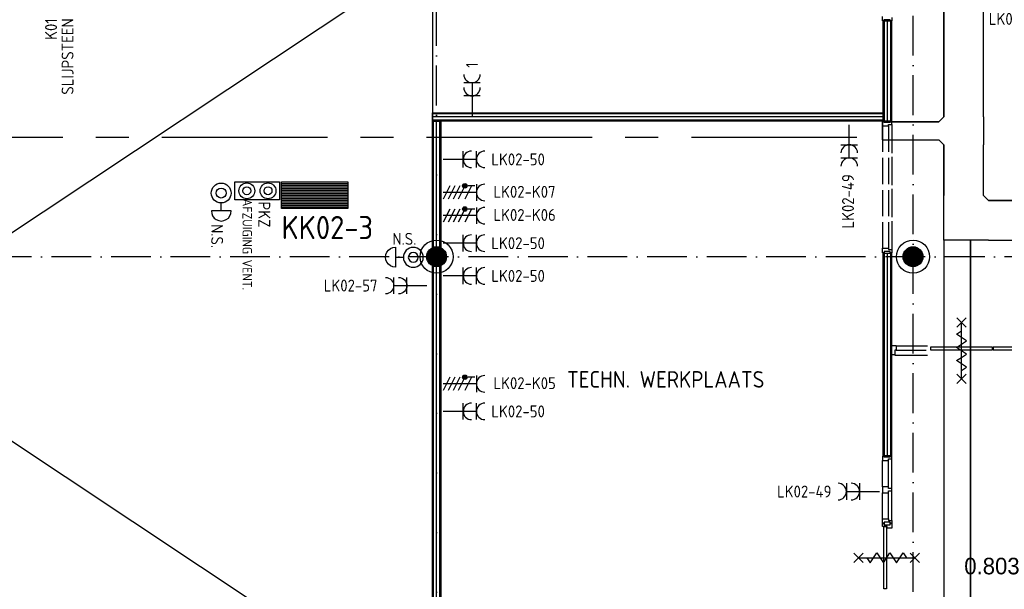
# Model space of a CAD drawing. Header units: millimetres. Extents: x 90707 to 259985, y -1262 to 84291.
# Tile 13 of 75: x 117447 to 132325, y 43785 to 52387. Entities that reach past the tile are written whole.
import ezdxf
from ezdxf.enums import TextEntityAlignment as Align

# ---------------------------------------------------------------- set-up
doc = ezdxf.new("R2010")
doc.units = ezdxf.units.MM
doc.header["$LTSCALE"] = 100
for name, pattern in [('B-SL0', [100000000.0, 0, -100000000.0]), ('CENTER2', [11.25, 7.5, -1.25, 1.25, -1.25]), ('CENTERX2', [40, 25, -5, 5, -5]), ('DASHDOT', [9, 6, -1.5, 0, -1.5])]:
    doc.linetypes.add(name, pattern=pattern)
doc.layers.get('0').update_dxf_attribs({"linetype": 'CONTINUOUS'})
for name, color, linetype in [('AANSLWCD', 3, 'CONTINUOUS'), ('ABNSLWCD_ATTRIB', 2, 'CONTINUOUS'), ('AL$1----_ALGEMEEN', 7, 'CONTINUOUS'), ('AL$7----_STRAMIEN', 1, 'DASHDOT'), ('AL$8----_HULPKOLOM', 2, 'CONTINUOUS'), ('AL22----_BINNENWAND', 7, 'CONTINUOUS'), ('AL28----_KONSTRUKTIE', 3, 'CONTINUOUS'), ('AL31----_BUITENKOZ', 7, 'CONTINUOUS'), ('AL32----_BINNENKOZ', 7, 'CONTINUOUS'), ('AL65----_BEVEILIGING', 7, 'CONTINUOUS'), ('ALL-----_REFLIJNEN', 8, 'CONTINUOUS'), ('ALXAA---_GEWBETON', 12, 'CONTINUOUS'), ('BOUW', 8, 'CONTINUOUS'), ('EB62203-_ATTRIB', 2, 'CONTINUOUS'), ('EB62205-_ATTRIB', 2, 'CONTINUOUS'), ('EB62208-_ATTRIB', 2, 'CONTINUOUS'), ('EB63102-_ATTRIB', 2, 'CONTINUOUS'), ('EB63103-_ATTRIB', 2, 'CONTINUOUS'), ('EB6441--_ATTRIB', 2, 'CONTINUOUS'), ('EL62203-_KRACHT-WCD230', 3, 'CONTINUOUS'), ('EL62205-_KRACHT-KAST', 3, 'CONTINUOUS'), ('EL62208-_KRACHT-WCD400', 3, 'CONTINUOUS'), ('EL63102-_LICHT-SCH', 3, 'CONTINUOUS'), ('EL63103-_LICHT-WCD230V', 3, 'CONTINUOUS'), ('EL63105-_LICHT-KAST', 3, 'CONTINUOUS'), ('EL6441--_DATACOM', 3, 'CONTINUOUS'), ('KABELGOOT', 8, 'CONTINUOUS'), ('STRAMIEN', 1, 'CENTER2'), ('VOLGNUMMER', 7, 'CONTINUOUS')]:
    doc.layers.add(name, color=color, linetype=linetype)
doc.styles.add('1_8', font='ISO', dxfattribs={"height": 1.8})
doc.styles.add('2_0', font='iso', dxfattribs={"height": 200})
doc.styles.add('3_5', font='iso', dxfattribs={"height": 3.5})
doc.styles.add('BURO-025', font='BUROFONT.shx', dxfattribs={"height": 250})
doc.styles.add('NORATT', font='isocp.shx')
doc.styles.get("Standard").update_dxf_attribs({"font": 'iso.shx'})

# ---------------------------------------------------------------- blocks, each defined once
blk = doc.blocks.new('ES111261')
for p, q in [((-5, 1.75), (5, 1.75)), ((-5, 1.5), (5, 1.5)), ((-5, 1.25), (5, 1.25)), ((-5, 1), (5, 1)), ((-5, 0.75), (5, 0.75)), ((-5, 0.5), (5, 0.5)), ((-5, 0.25), (5, 0.25)), ((-5, 0), (5, 0)), ((-5, -0.25), (5, -0.25)), ((-5, -0.5), (5, -0.5)), ((-5, -0.75), (5, -0.75)), ((-5, -1), (5, -1)), ((-5, -1.25), (5, -1.25)), ((-5, -1.5), (5, -1.5)), ((-5, -1.75), (5, -1.75)), ((-5, -2), (5, -2))]:
    blk.add_line(p, q)
blk.add_lwpolyline([(-5, -2), (5, -2), (5, 2), (-5, 2)], close=True)
for tag, height, style, flags, p in [('GROEPI', 1.8, '1_8', 9, (0, 9.5)), ('GROEP', 1.8, '1_8', 8, (0, 7.5)), ('CODE', 3.5, '3_5', 8, (0, 4.5)), ('M_CODE', 1.8, '1_8', 9, (0, 0)), ('KAST', 1.8, '1_8', 9, (0, -3.5)), ('VERMOGEN', 1.8, '1_8', 9, (0, -5.5)), ('DOEL', 1.8, '1_8', 9, (0, -7.5)), ('VERMOGENI', 1.8, '1_8', 9, (0, -9.5)), ('DOELI', 1.8, '1_8', 9, (0, -11.5))]:
    blk.add_attdef(tag, text='', height=height, dxfattribs=dict(style=style, flags=flags)).set_placement(p, align=Align.MIDDLE_CENTER)
at = {"style": '1_8', "flags": 9}
blk.add_attdef('RUIMTE', text='', height=1.8, dxfattribs=at).set_placement((0, -9.5), align=Align.MIDDLE)
blk = doc.blocks.new('ES3W2A')
for p, q in [((1.25, 2), (-1.25, 2)), ((0, 2), (0, -3)), ((1.25, 0), (-1.25, 0))]:
    blk.add_line(p, q)
for centre in [(0, 3.25), (0, 1.25)]:
    blk.add_arc(centre, 1.25, 180, 0)
at = {"style": '1_8'}
for tag, flags, p in [('VERMOGEN', 9, (-2.5, 5)), ('SCHAK', 8, (2.5, 5)), ('GELIJK', 9, (5, 5)), ('GROEP', 8, (0, 5)), ('KAST', 9, (7, 5)), ('TAL', 8, (2.5, 5))]:
    blk.add_attdef(tag, text='', height=1.8, rotation=90, dxfattribs=dict(at, flags=flags)).set_placement(p, align=Align.MIDDLE_CENTER)
at = {"style": '1_8', "width": 0.7, "flags": 8}
blk.add_attdef('DOEL', text='', height=1.8, rotation=90, dxfattribs=at).set_placement((-2.5, 5), align=Align.MIDDLE_LEFT)
at = {"style": '1_8', "flags": 9}
blk.add_attdef('M_CODE', text='', height=1.8, dxfattribs=at).set_placement((0, 0), align=Align.MIDDLE_CENTER)
blk = doc.blocks.new('ES111454')
for p, q in [((-1.51, 2.61), (1.49, 2.61)), ((-0.01, 2.61), (-0.01, 1.44))]:
    blk.add_line(p, q)
for radius in [1.5, 0.75]:
    blk.add_circle((0.01, -0.08), radius)
blk.add_arc((-0.01, 2.64), 1.5, 358.854, 181.146)
at = {"style": '1_8'}
for tag, flags, p in [('NUMMER', 8, (0.01, 5.42)), ('CODE', 8, (0.01, 2.92)), ('M_CODE', 9, (0.01, -0.08))]:
    blk.add_attdef(tag, text='', height=2, dxfattribs=dict(at, flags=flags)).set_placement(p, align=Align.MIDDLE)
blk = doc.blocks.new('ES111207')
at = {"color": 0}
blk.add_lwpolyline([(5, -2), (-5, -2), (-5, 2), (5, 2)], close=True, dxfattribs=at)
at = {"ltscale": 0.5, "style": '1_8', "flags": 9}
for tag, p in [('GROEPI', (0, 9.5)), ('M_CODE', (0, 0)), ('VERMOGENI', (0, -9.5)), ('DOELI', (0, -11.5))]:
    blk.add_attdef(tag, text='', height=1.8, dxfattribs=at).set_placement(p, align=Align.MIDDLE_CENTER)
at = {"color": 0, "ltscale": 0.5}
for tag, height, style, flags, p in [('CODE', 3.5, '3_5', 8, (0, 4.5)), ('GROEP', 1.8, '1_8', 9, (0, 7.5)), ('VERMOGEN', 1.8, '1_8', 9, (0, -5.5)), ('KAST', 1.8, '1_8', 9, (0, -3.5)), ('DOEL', 1.8, '1_8', 9, (0, -7.5)), ('RUIMTE', 1.8, '1_8', 9, (0, -9.5))]:
    blk.add_attdef(tag, text='', height=height, dxfattribs=dict(at, style=style, flags=flags)).set_placement(p, align=Align.MIDDLE)
blk = doc.blocks.new('ES3D1')
at = {"color": 0, "ltscale": 0.5}
for radius in [1.5, 0.75]:
    blk.add_circle((0, 0), radius, dxfattribs=at)
at = {"color": 0, "ltscale": 0.5, "style": '1_8', "flags": 8}
blk.add_attdef('SCHAK', text='', height=1.8, dxfattribs=at).set_placement((0, 3), align=Align.MIDDLE)
at = {"ltscale": 0.5, "style": '1_8', "flags": 9}
for tag, p in [('KAST', (-3, 0.5)), ('M_CODE', (0, 0)), ('DOEL', (-3, -2)), ('GROEP', (-3, -4.5))]:
    blk.add_attdef(tag, text='', height=1.8, dxfattribs=at).set_placement(p, align=Align.MIDDLE_CENTER)
blk = doc.blocks.new('ES2W4A')
at = {"color": 0, "ltscale": 0.5}
for p, q in [((-1.25, 2), (1.25, 2)), ((0, 2), (0, -3))]:
    blk.add_line(p, q, dxfattribs=at)
at = {"color": 0}
for p, q in [((-1.25, 2), (1.25, 2)), ((0, 2), (0, -3))]:
    blk.add_line(p, q, dxfattribs=at)
at = {"color": 1, "ltscale": 0.5}
for p, q in [((-1, 1.75), (-1, 0.75)), ((-1.2, -0.02), (-1.2, 0.52)), ((-1.07, -0.08), (-1.07, 0.58)), ((-1, 1.25), (1, 0.25)), ((-1, 0.25), (1, -0.75)), ((-0.93, -0.08), (-0.93, 0.58)), ((-0.8, -0.02), (-0.8, 0.52)), ((-1, -0.5), (1, -1.5)), ((-1, -1.25), (1, -2.25)), ((-1, -2), (1, -3))]:
    blk.add_line(p, q, dxfattribs=at)
at = {"color": 1}
for p, q in [((-1, 1.75), (-1, 0.75)), ((-1.2, -0.02), (-1.2, 0.52)), ((-1.07, -0.08), (-1.07, 0.58)), ((-1, 1.25), (1, 0.25)), ((-1, 0.25), (1, -0.75)), ((-0.93, -0.08), (-0.93, 0.58)), ((-0.8, -0.02), (-0.8, 0.52)), ((-1, -0.5), (1, -1.5)), ((-1, -1.25), (1, -2.25)), ((-1, -2), (1, -3))]:
    blk.add_line(p, q, dxfattribs=at)
at = {"color": 1, "ltscale": 0.5}
blk.add_circle((-1, 0.25), 0.333, dxfattribs=at)
at = {"color": 1}
blk.add_circle((-1, 0.25), 0.333, dxfattribs=at)
at = {"color": 0, "ltscale": 0.5}
blk.add_arc((0, 3.25), 1.25, 180, 0, dxfattribs=at)
at = {"color": 0}
blk.add_arc((0, 3.25), 1.25, 180, 0, dxfattribs=at)
at = {"ltscale": 0.5, "style": 'NORATT'}
for tag, flags, p in [('VERMOGEN', 9, (-3.75, 4.25)), ('GROEP', 8, (1.25, 4.25)), ('DOEL', 8, (-1.25, 4.25)), ('KAST', 9, (3.75, 4.25)), ('TAL', 8, (-3.75, 4.25))]:
    blk.add_attdef(tag, text='', height=1.8, rotation=90, dxfattribs=dict(at, flags=flags)).set_placement(p, align=Align.MIDDLE_LEFT)
at = {"style": '1_8'}
for tag, flags, p in [('VERMOGEN', 9, (-3.75, 4.25)), ('GROEP', 8, (1.25, 4.25)), ('DOEL', 8, (-1.25, 4.25)), ('KAST', 9, (3.75, 4.25)), ('TAL', 8, (-3.75, 4.25))]:
    blk.add_attdef(tag, text='', height=1.8, rotation=90, dxfattribs=dict(at, flags=flags)).set_placement(p, align=Align.MIDDLE_LEFT)
at = {"color": 0, "ltscale": 0.5, "style": 'NORATT', "width": 0.7, "flags": 8}
blk.add_attdef('SCHAK', text='', height=1.8, rotation=90, dxfattribs=at).set_placement((3.75, 4.25), align=Align.MIDDLE_LEFT)
at = {"color": 0, "style": '1_8', "width": 0.7, "flags": 8}
blk.add_attdef('SCHAK', text='', height=1.8, rotation=90, dxfattribs=at).set_placement((3.75, 4.25), align=Align.MIDDLE_LEFT)
at = {"ltscale": 0.5, "style": 'NORATT', "flags": 9}
blk.add_attdef('GELIJK', text='', height=1.8, rotation=90, dxfattribs=at).set_placement((5, 5), align=Align.MIDDLE_CENTER)
at = {"style": '1_8', "flags": 9}
blk.add_attdef('GELIJK', text='', height=1.8, rotation=90, dxfattribs=at).set_placement((5, 5), align=Align.MIDDLE_CENTER)
at = {"ltscale": 0.5, "style": 'NORATT', "flags": 9}
blk.add_attdef('M_CODE', text='', height=1.8, dxfattribs=at).set_placement((0, 0), align=Align.MIDDLE_CENTER)
at = {"style": '1_8', "flags": 9}
blk.add_attdef('M_CODE', text='', height=1.8, dxfattribs=at).set_placement((0, 0), align=Align.MIDDLE_CENTER)
blk = doc.blocks.new('EH100000')
at = {"linetype": 'ByBlock'}
for p, q in [((1, 0.5), (0, 0.5)), ((1, 0.5, 1), (0, 0.5, 1)), ((0, -0.5, 1), (1, -0.5, 1)), ((1, -0.5), (0, -0.5))]:
    blk.add_line(p, q, dxfattribs=at)
at = {"linetype": 'ByBlock', "invisible_edges": 15}
for points in [[(1, -0.5), (0, -0.5), (0, 0.5), (1, 0.5)], [(0, 0.5), (1, 0.5), (1, 0.5, 1), (0, 0.5, 1)], [(0, -0.5, 1), (1, -0.5, 1), (1, -0.5), (0, -0.5)]]:
    blk.add_3dface(points, dxfattribs=at)
at = {"linetype": 'ByBlock', "style": '2_0', "flags": 8}
blk.add_attdef('FUNCTIE', text='', height=0.5, dxfattribs=at).set_placement((0.5, 0), align=Align.MIDDLE)
at = {"linetype": 'ByBlock', "flags": 9}
blk.add_attdef('SCHOT', text='', height=0.5, dxfattribs=at).set_placement((0.5, 0), align=Align.MIDDLE)
blk = doc.blocks.new('EH100005')
blk.add_lwpolyline([(-1, -0.5), (0, -0.5), (0, 0.5), (-1, 0.5)])
at = {"style": '2_0', "flags": 9}
blk.add_attdef('HULPSTUK', text='', height=0.5, dxfattribs=at).set_placement((0, 0), align=Align.MIDDLE)
blk = doc.blocks.new('KG2MM')
at = {"linetype": 'B-SL0'}
for p, q in [((375, -300), (375, 300)), ((-300, -375), (300, -375))]:
    blk.add_line(p, q, dxfattribs=at)
at = {"linetype": 'ByBlock'}
for points in [[(-300, -375), (-300, 300), (-300, 300), (375, 300)], [(375, -300), (375, -300), (300, -375), (300, -375)]]:
    blk.add_lwpolyline(points, dxfattribs=at)
at = {"flags": 3}
blk.add_attdef('HULPSTUK', (0, 0), '', height=1, rotation=270, dxfattribs=at)
blk = doc.blocks.new('KG3MFM')
at = {"linetype": 'B-SL0'}
for p, q in [((-210, 300), (-210, -300)), ((210, -300), (210, 300)), ((-135, -375), (135, -375))]:
    blk.add_line(p, q, dxfattribs=at)
at = {"linetype": 'ByBlock'}
for points in [[(-210, 300), (0, 300), (0, 300), (210, 300)], [(-135, -375), (-135, -375), (-210, -300), (-210, -300)], [(210, -300), (210, -300), (135, -375), (135, -375)]]:
    blk.add_lwpolyline(points, dxfattribs=at)
at = {"flags": 3}
blk.add_attdef('HULPSTUK', (0, 0), '', height=1, rotation=90, dxfattribs=at)
blk = doc.blocks.new('A$Cca306792')
at = {"layer": 'AL$1----_ALGEMEEN', "color": 8}
for p, q in [((15105, 43063), (32566, 54657)), ((32566, 43059), (15105, 54657)), ((32566, 54657), (32566, 43059))]:
    blk.add_line(p, q, dxfattribs=at)
at = {"layer": 'AL$7----_STRAMIEN', "color": 1}
for points in [[(32628, 5550), (32628, 78659)], [(39828, 29707), (39828, 78659)], [(146222, 50070), (3931, 50070)]]:
    blk.add_lwpolyline(points, dxfattribs=at)
at = {"layer": 'AL$8----_HULPKOLOM', "color": 8}
for centre in [(32628, 50070), (32628, 50070), (39828, 50070), (39828, 50070)]:
    blk.add_circle(centre, 250, dxfattribs=at)
at = {"layer": 'AL22----_BINNENWAND', "color": 8}
for p, q in [((39375, 52119), (39375, 53630)), ((39375, 53630), (39500, 53630)), ((39500, 53630), (39500, 52119)), ((32566, 52119), (32566, 52244)), ((32566, 52244), (39375, 52244)), ((39375, 52244), (39375, 52119)), ((32566, 43059), (32566, 52119)), ((32566, 52119), (32691, 52119)), ((39375, 52119), (32566, 52119)), ((32691, 52119), (32691, 43059)), ((39500, 52119), (39375, 52119)), ((39375, 47063), (39375, 50125)), ((39375, 50125), (39500, 50125)), ((39500, 50125), (39500, 47063)), ((39500, 47063), (39375, 47063))]:
    blk.add_line(p, q, dxfattribs=at)
at = {"layer": 'AL22----_BINNENWAND', "color": 8, "linetype": 'Continuous'}
for p, q in [((39390, 53630), (39390, 52119)), ((39485, 53630), (39485, 52119)), ((39375, 52229), (32566, 52229)), ((39375, 52134), (32566, 52134)), ((32581, 43059), (32581, 52119)), ((32581, 47074), (32581, 52119)), ((32676, 43059), (32676, 52119)), ((32676, 47074), (32676, 52119)), ((39390, 50125), (39390, 47063)), ((39485, 50125), (39485, 47063))]:
    blk.add_line(p, q, dxfattribs=at)
at = {"layer": 'AL28----_KONSTRUKTIE', "color": 8}
for centre in [(32628, 50070), (32628, 50070), (39828, 50070), (39828, 50070)]:
    blk.add_circle(centre, 150, dxfattribs=at)
at = {"layer": 'AL31----_BUITENKOZ', "color": 8, "linetype": 'Continuous'}
for p, q in [((40092, 48703), (40092, 48662)), ((41027, 48703), (40092, 48703)), ((40092, 48662), (41027, 48662)), ((41027, 48662), (41027, 48703)), ((41039, 48703), (41039, 48662)), ((41973, 48703), (41039, 48703)), ((41039, 48662), (41973, 48662)), ((39388, 45994), (39429, 45994)), ((39388, 45053), (39388, 45994)), ((39429, 45994), (39429, 45053)), ((39429, 45053), (39388, 45053))]:
    blk.add_line(p, q, dxfattribs=at)
at = {"layer": 'AL32----_BINNENKOZ', "color": 8}
for p, q in [((39366, 53630), (39366, 53697)), ((39388, 53630), (39366, 53630)), ((39480, 53646), (39388, 53646)), ((39388, 53646), (39388, 53630)), ((39480, 53630), (39480, 53646)), ((39505, 53630), (39480, 53630)), ((39505, 53680), (39505, 53630)), ((39390, 52114), (39368, 52114)), ((39368, 52114), (39368, 52047)), ((39390, 52098), (39390, 52114)), ((39482, 52098), (39390, 52098)), ((39507, 52114), (39482, 52114)), ((39482, 52114), (39482, 52098)), ((39507, 52064), (39507, 52114)), ((39368, 52047), (39368, 51652)), ((39368, 52047), (39456, 52047)), ((39456, 52047), (39456, 52064)), ((39456, 52064), (39507, 52064)), ((39456, 52047), (39456, 51652)), ((39507, 52064), (39507, 51635)), ((39368, 51562), (39368, 51167)), ((39456, 51562), (39456, 51167)), ((39507, 51579), (39507, 51150)), ((39368, 51077), (39368, 50682)), ((39456, 51077), (39456, 50682)), ((39507, 51094), (39507, 50665)), ((39368, 50592), (39368, 50197)), ((39456, 50592), (39456, 50197)), ((39507, 50609), (39507, 50180)), ((39368, 50130), (39368, 50197)), ((39368, 50197), (39456, 50197)), ((39482, 50146), (39390, 50146)), ((39390, 50146), (39390, 50130)), ((39456, 50197), (39456, 50180)), ((39456, 50180), (39507, 50180)), ((39482, 50130), (39482, 50146)), ((39507, 50180), (39507, 50130)), ((39390, 50130), (39368, 50130)), ((39507, 50130), (39482, 50130)), ((39572, 48723), (40044, 48723)), ((39572, 48656), (40027, 48656)), ((39555, 48584), (40044, 48584)), ((39393, 47058), (39368, 47058)), ((39368, 47058), (39368, 46991)), ((39393, 47042), (39393, 47058)), ((39482, 47042), (39393, 47042)), ((39456, 46991), (39456, 47018)), ((39456, 47018), (39507, 47018)), ((39507, 47058), (39482, 47058)), ((39482, 47058), (39482, 47042)), ((39507, 47018), (39507, 47058)), ((39368, 46596), (39368, 46991)), ((39368, 46991), (39456, 46991)), ((39456, 46596), (39456, 46991)), ((39368, 46111), (39368, 46506)), ((39456, 46111), (39456, 46506)), ((39368, 46044), (39368, 46111)), ((39368, 46111), (39456, 46111)), ((39393, 46044), (39368, 46044)), ((39368, 46039), (39393, 46039)), ((39368, 45996), (39368, 46039)), ((39435, 45996), (39368, 45996)), ((39482, 46060), (39393, 46060)), ((39393, 46060), (39393, 46044)), ((39393, 46039), (39393, 46023)), ((39393, 46023), (39482, 46023)), ((39435, 45972), (39435, 45996)), ((39456, 46111), (39456, 46084)), ((39456, 46084), (39507, 46084)), ((39482, 46044), (39482, 46060)), ((39507, 46044), (39482, 46044)), ((39482, 46023), (39482, 46039)), ((39482, 46039), (39507, 46039)), ((39507, 46084), (39507, 46044)), ((39507, 46039), (39507, 45972)), ((39507, 45972), (39435, 45972))]:
    blk.add_line(p, q, dxfattribs=at)
at = {"layer": 'AL32----_BINNENKOZ', "color": 8, "linetype": 'Continuous'}
for p, q in [((39505, 48728), (39572, 48728)), ((39505, 48589), (39505, 48728)), ((39572, 48656), (39555, 48656)), ((39555, 48656), (39555, 48584)), ((39572, 48723), (39572, 48656)), ((39555, 48589), (39505, 48589)), ((39507, 46084), (39507, 47018)), ((39368, 46596), (39368, 46506)), ((39456, 46596), (39368, 46596)), ((39456, 46569), (39456, 46596)), ((39368, 46506), (39456, 46506)), ((39507, 46569), (39456, 46569)), ((39456, 46506), (39456, 46533)), ((39456, 46533), (39507, 46533)), ((39507, 46533), (39507, 46569))]:
    blk.add_line(p, q, dxfattribs=at)
at = {"layer": 'AL65----_BEVEILIGING', "color": 8, "linetype": 'Continuous'}
for p, q in [((40490, 49005), (40630, 49145)), ((40630, 49005), (40490, 49145)), ((40560, 48225), (40560, 49075)), ((40485, 48900), (40560, 48950)), ((40635, 48800), (40485, 48900)), ((40485, 48700), (40560, 48750)), ((40635, 48600), (40485, 48700)), ((40560, 48750), (40635, 48800)), ((40485, 48500), (40560, 48550)), ((40560, 48550), (40635, 48600)), ((40635, 48400), (40485, 48500)), ((40560, 48350), (40635, 48400)), ((40490, 48155), (40630, 48295)), ((40630, 48155), (40490, 48295))]:
    blk.add_line(p, q, dxfattribs=at)
for points in [[(38934, 45453), (39074, 45593)], [(38934, 45593), (39074, 45453)], [(39129, 45523), (39179, 45448), (39279, 45598), (39329, 45523)], [(39329, 45523), (39379, 45448), (39479, 45598), (39529, 45523)], [(39529, 45523), (39579, 45448), (39679, 45598), (39729, 45523)], [(39784, 45453), (39924, 45593)], [(39784, 45593), (39924, 45453)], [(39004, 45523), (39854, 45523)]]:
    blk.add_lwpolyline(points, dxfattribs=at)
at = {"layer": 'ALL-----_REFLIJNEN', "color": 8, "linetype": 'Continuous'}
for p, q in [((39437, 53630), (39437, 52119)), ((39375, 52181), (32566, 52181)), ((32628, 47074), (32628, 52119)), ((39437, 50125), (39437, 47063)), ((32628, 43059), (32628, 47074))]:
    blk.add_line(p, q, dxfattribs=at)
at = {"layer": 'ALXAA---_GEWBETON', "color": 8}
for p, q in [((32508, 49980), (32508, 50160)), ((32508, 49980), (32508, 50160)), ((32528, 49958), (32528, 50181)), ((32528, 49958), (32528, 50181)), ((32548, 49943), (32548, 50196)), ((32548, 49943), (32548, 50196)), ((32568, 49932), (32568, 50207)), ((32568, 49932), (32568, 50207)), ((32588, 49925), (32588, 50214)), ((32588, 49925), (32588, 50214)), ((32608, 49921), (32608, 50218)), ((32608, 49921), (32608, 50218)), ((32628, 49920), (32628, 50220)), ((32628, 49920), (32628, 50220)), ((32648, 49921), (32648, 50218)), ((32648, 49921), (32648, 50218)), ((32668, 49925), (32668, 50214)), ((32668, 49925), (32668, 50214)), ((32688, 49932), (32688, 50207)), ((32688, 49932), (32688, 50207)), ((32708, 49943), (32708, 50196)), ((32708, 49943), (32708, 50196)), ((32728, 49958), (32728, 50181)), ((32728, 49958), (32728, 50181)), ((32748, 49980), (32748, 50160)), ((32748, 49980), (32748, 50160)), ((39708, 49980), (39708, 50160)), ((39708, 49980), (39708, 50160)), ((39728, 49958), (39728, 50181)), ((39728, 49958), (39728, 50181)), ((39748, 49943), (39748, 50196)), ((39748, 49943), (39748, 50196)), ((39768, 49932), (39768, 50207)), ((39768, 49932), (39768, 50207)), ((39788, 49925), (39788, 50214)), ((39788, 49925), (39788, 50214)), ((39808, 49921), (39808, 50218)), ((39808, 49921), (39808, 50218)), ((39828, 49920), (39828, 50220)), ((39828, 49920), (39828, 50220)), ((39848, 49921), (39848, 50218)), ((39848, 49921), (39848, 50218)), ((39868, 49925), (39868, 50214)), ((39868, 49925), (39868, 50214)), ((39888, 49932), (39888, 50207)), ((39888, 49932), (39888, 50207)), ((39908, 49943), (39908, 50196)), ((39908, 49943), (39908, 50196)), ((39928, 49958), (39928, 50181)), ((39928, 49958), (39928, 50181)), ((39948, 49980), (39948, 50160)), ((39948, 49980), (39948, 50160)), ((32488, 50016), (32488, 50123)), ((32488, 50016), (32488, 50123)), ((32768, 50016), (32768, 50123)), ((32768, 50016), (32768, 50123)), ((39688, 50016), (39688, 50123)), ((39688, 50016), (39688, 50123)), ((39968, 50016), (39968, 50123)), ((39968, 50016), (39968, 50123))]:
    blk.add_line(p, q, dxfattribs=at)
at = {"layer": 'STRAMIEN', "linetype": 'CENTERX2'}
blk.add_lwpolyline([(38978, 51870), (6180, 51870)], dxfattribs=at)
at = {"layer": 'KABELGOOT', "zscale": 60}
for name, p, xscale, yscale, rotation in [('EH100000', (40593, 59152), 6971.553254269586, 600, 270), ('EH100000', (40219, 51970), 856.0364582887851, 270, 180), ('EH100005', (39363, 51970), 60, 270, 180), ('EH100000', (40594, 51760), 766, 600, 270), ('EH100000', (42758, 50619), 1788.963541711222, 600, 180), ('EH100000', (40494, 43162), 7157, 400, 90), ('EH100005', (40494, 50319), 60, 400, 90)]:
    blk.add_blockref(name, p, dxfattribs=dict(at, xscale=xscale, yscale=yscale, rotation=rotation))
at = {"layer": 'KABELGOOT'}
for name, p, rotation in [('KG3MFM', (40594, 51970), 270), ('KG2MM', (40594, 50619), 90)]:
    blk.add_blockref(name, p, dxfattribs=dict(at, rotation=rotation))
at = {"layer": 'BOUW', "style": 'BURO-025'}
blk.add_text('0.803', height=250, dxfattribs=at).set_placement((40602, 45273))
at = {"layer": 'VOLGNUMMER', "color": 252, "linetype": 'ByBlock'}
blk.add_text('TECHN. WERKPLAATS', height=250, dxfattribs=at).set_placement((34599, 48092))
for tag, p in [('0.28', (16187, 74214)), ('0.16', (78893, 73105)), ('0.17', (62961, 72994)), ('0.29', (35887, 72529)), ('0.18', (53124, 64542)), ('0.701', (85482, 63517)), ('0.30', (29366, 63128)), ('0.32', (36092, 63166)), ('0.12', (90689, 63024)), ('0.29A', (33165, 62745)), ('0.30', (38191, 61494)), ('0.27', (17657, 61363)), ('0.19', (61479, 61433)), ('0.14', (89762, 60088)), ('0.33', (45869, 59450)), ('0.15', (73454, 57402)), ('0.25', (28058, 57013)), ('0.801', (112714, 57073)), ('0.18A', (61029, 56759)), ('0.26A', (36299, 54851)), ('0.20', (60895, 53506)), ('0.800', (90980, 50804)), ('0.25A', (73288, 48435)), ('0.300', (94483, 48257)), ('0.21', (58702, 48178)), ('0.24', (35041, 47783)), ('0.102', (87631, 47613)), ('0.203', (95795, 46197)), ('0.26', (18559, 46119)), ('0.802', (68387, 42721)), ('0.204', (95497, 42149)), ('0.07B', (66790, 38909)), ('0.702', (95327, 36513))]:
    blk.add_attdef(tag, text='', height=250, dxfattribs=at).set_placement(p, align=Align.MIDDLE_CENTER)
at = {"layer": 'VOLGNUMMER', "color": 8, "linetype": 'ByBlock'}
blk.add_attdef('0.600', text='', height=250, dxfattribs=at).set_placement((96800, 48300), align=Align.MIDDLE_CENTER)

msp = doc.modelspace()

# ---------------------------------------------------------------- block references
at = {"layer": 'AANSLWCD'}
ref = msp.add_blockref('ES3W2A', (133336, 52399, 1050), dxfattribs=dict(at, xscale=100, yscale=100, zscale=100, rotation=90))
ref.add_attrib('DOEL', 'ALG', dxfattribs={"layer": 'ABNSLWCD_ATTRIB', "color": 1, "height": 180, "style": '1_8', "flags": 8}).set_placement((133337, 52729, 1050), align=Align.MIDDLE_RIGHT)
ref.add_attrib('GROEP', 'LK02-46', dxfattribs={"layer": 'ABNSLWCD_ATTRIB', "color": 1, "height": 180, "style": '1_8', "flags": 8}).set_placement((132911, 52399, 1050), align=Align.MIDDLE_RIGHT)
at = {"layer": 'EL62203-_KRACHT-WCD230'}
ref = msp.add_blockref('ES3W2A', (129982, 50499, 1050), dxfattribs=dict(at, xscale=100, yscale=100, zscale=100, rotation=180))
ref.add_attrib('GROEP', 'LK02-49 ', dxfattribs={"layer": 'EB62203-_ATTRIB', "color": 1, "height": 180, "rotation": 90, "style": '1_8', "flags": 8}).set_placement((129963, 50157, 1050), align=Align.MIDDLE_RIGHT)
ref = msp.add_blockref('ES3W2A', (124148, 50278, 1050), dxfattribs=dict(at, xscale=100, yscale=100, zscale=100, rotation=270))
ref.add_attrib('GROEP', 'LK02-50 ', dxfattribs={"layer": 'EB62203-_ATTRIB', "color": 1, "height": 180, "style": '1_8', "flags": 8}).set_placement((124573, 50278, 1050), align=Align.MIDDLE_LEFT)
ref = msp.add_blockref('ES3W2A', (124148, 49012, 1050), dxfattribs=dict(at, xscale=100, yscale=100, zscale=100, rotation=270))
ref.add_attrib('GROEP', 'LK02-50 ', dxfattribs={"layer": 'EB62203-_ATTRIB', "color": 1, "height": 180, "style": '1_8', "flags": 8}).set_placement((124573, 49012, 1050), align=Align.MIDDLE_LEFT)
ref = msp.add_blockref('ES3W2A', (124148, 48518, 1050), dxfattribs=dict(at, xscale=100, yscale=100, zscale=100, rotation=270))
ref.add_attrib('GROEP', 'LK02-50 ', dxfattribs={"layer": 'EB62203-_ATTRIB', "color": 1, "height": 180, "style": '1_8', "flags": 8}).set_placement((124573, 48518, 1050), align=Align.MIDDLE_LEFT)
ref = msp.add_blockref('ES3W2A', (124148, 46472, 1050), dxfattribs=dict(at, xscale=100, yscale=100, zscale=100, rotation=270))
ref.add_attrib('GROEP', 'LK02-50 ', dxfattribs={"layer": 'EB62203-_ATTRIB', "color": 1, "height": 180, "style": '1_8', "flags": 8}).set_placement((124573, 46472, 1050), align=Align.MIDDLE_LEFT)
at = {"layer": 'EL62205-_KRACHT-KAST'}
ref = msp.add_blockref('ES111261', (121903, 49738), dxfattribs=dict(at, xscale=-100, yscale=100, zscale=100, rotation=180))
ref.add_attrib('CODE', 'KK02-3', dxfattribs={"layer": 'EB62205-_ATTRIB', "color": 3, "height": 350, "style": '3_5', "flags": 8}).set_placement((122095, 49248), align=Align.MIDDLE_CENTER)
at = {"layer": 'EL62208-_KRACHT-WCD400', "ltscale": 0.5}
ref = msp.add_blockref('ES2W4A', (118045, 52833, 1050), dxfattribs=dict(at, xscale=100, yscale=100, zscale=100, rotation=180))
ref.add_attrib('DOEL', 'SLIJPSTEEN', dxfattribs={"layer": 'EB62208-_ATTRIB', "color": 1, "ltscale": 0.5, "height": 180, "rotation": 90, "style": 'NORATT', "flags": 8}).set_placement((118170, 52408, 1050), align=Align.MIDDLE_RIGHT)
ref.add_attrib('GROEP', 'K01', dxfattribs={"layer": 'EB62208-_ATTRIB', "color": 1, "ltscale": 0.5, "height": 180, "rotation": 90, "style": 'NORATT', "flags": 8}).set_placement((117920, 52408, 1050), align=Align.MIDDLE_RIGHT)
ref = msp.add_blockref('ES2W4A', (124148, 49778, 1050), dxfattribs=dict(at, xscale=100, yscale=100, zscale=100, rotation=270))
ref.add_attrib('GROEP', 'LK02-K07 ', dxfattribs={"layer": 'EB62208-_ATTRIB', "color": 1, "ltscale": 0.5, "height": 180, "style": 'NORATT', "flags": 8}).set_placement((124605, 49788, 1050), align=Align.MIDDLE_LEFT)
ref = msp.add_blockref('ES2W4A', (124148, 49428, 1050), dxfattribs=dict(at, xscale=100, yscale=100, zscale=100, rotation=270))
ref.add_attrib('GROEP', 'LK02-K06', dxfattribs={"layer": 'EB62208-_ATTRIB', "color": 1, "ltscale": 0.5, "height": 180, "style": 'NORATT', "flags": 8}).set_placement((124605, 49438, 1050), align=Align.MIDDLE_LEFT)
ref = msp.add_blockref('ES2W4A', (124148, 46888, 1050), dxfattribs=dict(at, xscale=100, yscale=100, zscale=100, rotation=270))
ref.add_attrib('GROEP', 'LK02-K05', dxfattribs={"layer": 'EB62208-_ATTRIB', "color": 1, "ltscale": 0.5, "height": 180, "style": 'NORATT', "flags": 8}).set_placement((124605, 46898, 1050), align=Align.MIDDLE_LEFT)
at = {"layer": 'EL63102-_LICHT-SCH', "ltscale": 0.5}
ref = msp.add_blockref('ES3D1', (120879, 49803, 840), dxfattribs=dict(at, xscale=80, yscale=80, zscale=80, rotation=270))
ref.add_attrib('DOEL', 'AFZUIGING VENT.', dxfattribs={"layer": 'EB63102-_ATTRIB', "color": 1, "ltscale": 0.5, "height": 144, "rotation": 270, "style": '1_8', "flags": 8}).set_placement((120885, 48994), align=Align.MIDDLE_CENTER)
ref.add_attrib('GROEP', 'PKZ', dxfattribs={"layer": 'EB63102-_ATTRIB', "color": 1, "ltscale": 0.5, "height": 180, "rotation": 270, "style": '1_8', "flags": 8}).set_placement((121143, 49445), align=Align.MIDDLE_CENTER)
at = {"layer": 'EL63102-_LICHT-SCH', "ltscale": 0.5, "xscale": 80, "yscale": 80, "zscale": 80, "rotation": 270}
msp.add_blockref('ES3D1', (121199, 49803, 840), dxfattribs=at)
at = {"layer": 'EL63103-_LICHT-WCD230V'}
ref = msp.add_blockref('ES3W2A', (124282, 51236, 1050), dxfattribs=dict(at, xscale=100, yscale=100, zscale=100))
ref.add_attrib('GROEP', '1 ', dxfattribs={"layer": 'EB63103-_ATTRIB', "color": 1, "height": 180, "rotation": 90, "style": '1_8', "flags": 8}).set_placement((124282, 51661, 1050), align=Align.MIDDLE_LEFT)
ref = msp.add_blockref('ES3W2A', (123298, 48371, 1050), dxfattribs=dict(at, xscale=-100, yscale=100, zscale=100, rotation=90))
ref.add_attrib('GROEP', 'LK02-57', dxfattribs={"layer": 'EB63103-_ATTRIB', "color": 1, "height": 180, "style": '1_8', "flags": 8}).set_placement((122041, 48372, 1050), align=Align.MIDDLE_LEFT)
ref = msp.add_blockref('ES3W2A', (130138, 45261, 1050), dxfattribs=dict(at, xscale=100, yscale=100, zscale=100, rotation=90))
ref.add_attrib('GROEP', 'LK02-49', dxfattribs={"layer": 'EB63103-_ATTRIB', "color": 1, "height": 180, "style": '1_8', "flags": 8}).set_placement((129713, 45261, 1050), align=Align.MIDDLE_RIGHT)
at = {"layer": 'EL63105-_LICHT-KAST', "ltscale": 0.5, "xscale": 67.5, "yscale": 67.5, "zscale": 67.5}
msp.add_blockref('ES111207', (121033, 49803, 675), dxfattribs=at)
at = {"layer": 'EL6441--_DATACOM'}
msp.add_blockref('A$Cca306792', (91118, -1262), dxfattribs=at)
ref = msp.add_blockref('ES111454', (120492, 49761), dxfattribs=dict(at, xscale=100, yscale=100, zscale=100, rotation=180))
ref.add_attrib('CODE', 'N.S.', dxfattribs={"layer": 'EB6441--_ATTRIB', "color": 1, "height": 180, "rotation": 270, "style": '1_8', "flags": 8}).set_placement((120430, 49119), align=Align.MIDDLE)
ref = msp.add_blockref('ES111454', (123386, 48799), dxfattribs=dict(at, xscale=-100, yscale=100, zscale=100, rotation=90))
ref.add_attrib('CODE', 'N.S.', dxfattribs={"layer": 'EB6441--_ATTRIB', "color": 1, "height": 180, "style": '1_8', "flags": 8}).set_placement((123259, 49078), align=Align.MIDDLE)

doc.saveas('drawing.dxf')
